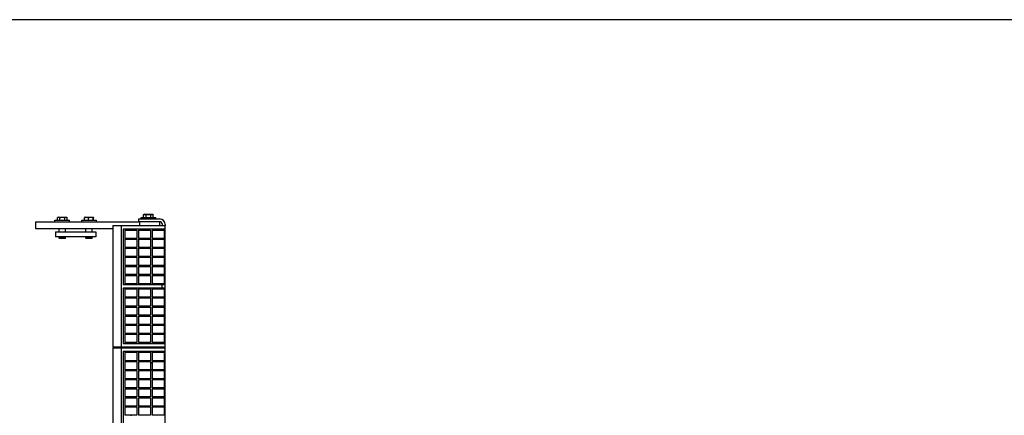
# Model space of a CAD drawing. Header units: inches. Extents: x 0 to 88, y 0 to 68.
# Tile 5 of 6: x 21.9 to 58.6, y 53.2 to 68. Entities that reach past the tile are written whole.
import ezdxf

# ---------------------------------------------------------------- set-up
doc = ezdxf.new("R2010")
doc.units = ezdxf.units.IN
doc.header["$LTSCALE"] = 4.84
doc.header["$MEASUREMENT"] = 0
doc.layers.get('0').update_dxf_attribs({"linetype": 'CONTINUOUS'})
for name, color, linetype in [('518353_WW_518353_14_BL4', 7, 'CONTINUOUS'), ('520309_BL52', 7, 'CONTINUOUS'), ('532387_BL59', 7, 'CONTINUOUS'), ('807_1829_10_1_SOLID1_BL101', 7, 'CONTINUOUS'), ('807_1829_11_1_SOLID1_BL78', 7, 'CONTINUOUS'), ('807_1829_13_1_SOLID1_BL99', 7, 'CONTINUOUS'), ('807_1829_14_1_SOLID1_BL100', 7, 'CONTINUOUS'), ('807_1829_15_1_SOLID1_BL115', 7, 'CONTINUOUS'), ('807_1829_17_1_SOLID1_BL98', 7, 'CONTINUOUS'), ('807_1829_18_1_SOLID1_BL95', 7, 'CONTINUOUS'), ('807_1829_19_1_SOLID1_BL96', 7, 'CONTINUOUS'), ('807_1829_1_1_SOLID1_BL80', 7, 'CONTINUOUS'), ('807_1829_1_SOLID1_BL77', 7, 'CONTINUOUS'), ('807_1829_20_1_SOLID1_BL81', 7, 'CONTINUOUS'), ('807_1829_21_1_SOLID1_BL97', 7, 'CONTINUOUS'), ('807_1829_24_1_SOLID1_BL116', 7, 'CONTINUOUS'), ('807_1829_25_1_SOLID1_BL82', 7, 'CONTINUOUS'), ('807_1829_27_1_SOLID1_BL133', 7, 'CONTINUOUS'), ('807_1829_2_1_SOLID1_BL79', 7, 'CONTINUOUS'), ('807_1829_3_1_SOLID1_BL118', 7, 'CONTINUOUS'), ('807_1829_5_1_SOLID1_BL119', 7, 'CONTINUOUS'), ('807_1829_7_1_SOLID1_BL114', 7, 'CONTINUOUS'), ('807_1829_8_1_SOLID1_BL132', 7, 'CONTINUOUS'), ('807_1829_9_1_SOLID1_BL117', 7, 'CONTINUOUS'), ('807_1830_10_1_SOLID1_BL87', 7, 'CONTINUOUS'), ('807_1830_11_1_SOLID1_BL131', 7, 'CONTINUOUS'), ('807_1830_12_1_SOLID1_BL124', 7, 'CONTINUOUS'), ('807_1830_13_1_SOLID1_BL126', 7, 'CONTINUOUS'), ('807_1830_14_1_SOLID1_BL85', 7, 'CONTINUOUS'), ('807_1830_15_1_SOLID1_BL111', 7, 'CONTINUOUS'), ('807_1830_16_1_SOLID1_BL106', 7, 'CONTINUOUS'), ('807_1830_17_1_SOLID1_BL107', 7, 'CONTINUOUS'), ('807_1830_18_1_SOLID1_BL92', 7, 'CONTINUOUS'), ('807_1830_19_1_SOLID1_BL125', 7, 'CONTINUOUS'), ('807_1830_1_1_SOLID1_BL109', 7, 'CONTINUOUS'), ('807_1830_1_SOLID1_BL123', 7, 'CONTINUOUS'), ('807_1830_20_1_SOLID1_BL121', 7, 'CONTINUOUS'), ('807_1830_21_1_SOLID1_BL83', 7, 'CONTINUOUS'), ('807_1830_22_1_SOLID1_BL76', 7, 'CONTINUOUS'), ('807_1830_23_1_SOLID1_BL108', 7, 'CONTINUOUS'), ('807_1830_24_1_SOLID1_BL104', 7, 'CONTINUOUS'), ('807_1830_25_1_SOLID1_BL86', 7, 'CONTINUOUS'), ('807_1830_26_1_SOLID1_BL105', 7, 'CONTINUOUS'), ('807_1830_27_1_SOLID1_BL94', 7, 'CONTINUOUS'), ('807_1830_28_1_SOLID1_BL90', 7, 'CONTINUOUS'), ('807_1830_29_1_SOLID1_BL120', 7, 'CONTINUOUS'), ('807_1830_2_1_SOLID1_BL110', 7, 'CONTINUOUS'), ('807_1830_30_1_SOLID1_BL130', 7, 'CONTINUOUS'), ('807_1830_31_1_SOLID1_BL88', 7, 'CONTINUOUS'), ('807_1830_32_1_SOLID1_BL112', 7, 'CONTINUOUS'), ('807_1830_33_1_SOLID1_BL102', 7, 'CONTINUOUS'), ('807_1830_34_1_SOLID1_BL129', 7, 'CONTINUOUS'), ('807_1830_35_1_SOLID1_BL127', 7, 'CONTINUOUS'), ('807_1830_36_1_SOLID1_BL113', 7, 'CONTINUOUS'), ('807_1830_3_1_SOLID1_BL93', 7, 'CONTINUOUS'), ('807_1830_4_1_SOLID1_BL122', 7, 'CONTINUOUS'), ('807_1830_5_1_SOLID1_BL128', 7, 'CONTINUOUS'), ('807_1830_6_1_SOLID1_BL103', 7, 'CONTINUOUS'), ('807_1830_7_1_SOLID1_BL84', 7, 'CONTINUOUS'), ('807_1830_8_1_SOLID1_BL89', 7, 'CONTINUOUS'), ('807_1830_9_1_SOLID1_BL91', 7, 'CONTINUOUS'), ('960616MSSF_BL13', 7, 'CONTINUOUS'), ('960616MSSF_BL20', 7, 'CONTINUOUS'), ('960616MSSF_BL9', 7, 'CONTINUOUS'), ('CUT_EXTRUDE1_1__BL69', 7, 'CONTINUOUS'), ('CUT_EXTRUDE1_2__BL139', 7, 'CONTINUOUS')]:
    doc.layers.add(name, color=color, linetype=linetype)

# ---------------------------------------------------------------- blocks, each defined once
blk = doc.blocks.new('518353_WW_518353_14_BL4', base_point=(45.584, 42.985))
at = {"layer": '518353_WW_518353_14_BL4', "color": 7, "linetype": 'CONTINUOUS'}
for p, q in [((26.323, 60.566), (26.323, 60.461)), ((26.323, 60.566), (27.113, 60.566)), ((27.113, 60.461), (26.323, 60.461)), ((27.218, 60.316), (27.218, 60.356)), ((27.323, 60.356), (27.323, 60.316)), ((26.465, 55.756), (26.465, 55.786)), ((27.323, 55.756), (27.323, 55.786))]:
    blk.add_line(p, q, dxfattribs=at)
for centre, radius, start, end in [((27.113, 60.356), 0.21, 0, 90), ((27.113, 60.356), 0.105, 0, 90), ((26.843, 55.066), 0.133, 97.0418, 121.0633), ((26.843, 55.066), 0.133, 238.9289, 262.9736), ((26.843, 55.066), 0.133, 277.0418, 283.2809)]:
    blk.add_arc(centre, radius, start, end, dxfattribs=at)
blk = doc.blocks.new('960616MSSF_BL9', base_point=(23.488, 60.233))
at = {"layer": '960616MSSF_BL9', "color": 7, "linetype": 'CONTINUOUS'}
for p, q in [((23.306, 60.516), (23.306, 60.617)), ((23.336, 60.634), (23.308, 60.618)), ((23.336, 60.634), (23.639, 60.634)), ((23.4, 60.516), (23.4, 60.617)), ((23.582, 60.516), (23.582, 60.617)), ((23.639, 60.634), (23.668, 60.618)), ((23.667, 60.618), (23.67, 60.617)), ((23.67, 60.516), (23.67, 60.617)), ((23.217, 60.461), (23.217, 60.516)), ((23.217, 60.516), (23.758, 60.516)), ((23.37, 60.086), (23.37, 60.211)), ((23.606, 60.086), (23.606, 60.211)), ((23.758, 60.461), (23.758, 60.516)), ((23.37, 59.843), (23.37, 59.898)), ((23.381, 59.831), (23.37, 59.843)), ((23.606, 59.843), (23.37, 59.843)), ((23.594, 59.831), (23.381, 59.831)), ((23.594, 59.831), (23.606, 59.843)), ((23.606, 59.843), (23.606, 59.898))]:
    blk.add_line(p, q, dxfattribs=at)
for points, knots in [([(23.306, 60.617), (23.31, 60.619), (23.317, 60.623), (23.329, 60.627), (23.341, 60.63), (23.353, 60.631), (23.365, 60.63), (23.377, 60.627), (23.389, 60.623), (23.397, 60.619), (23.4, 60.617)], [0, 0, 0, 0, 0.130291, 0.256586, 0.379356, 0.500005, 0.620657, 0.74343, 0.869718, 1, 1, 1, 1]), ([(23.4, 60.617), (23.408, 60.619), (23.423, 60.623), (23.445, 60.627), (23.468, 60.63), (23.491, 60.631), (23.514, 60.63), (23.537, 60.627), (23.56, 60.623), (23.575, 60.619), (23.582, 60.617)], [0, 0, 0, 0, 0.125001, 0.250001, 0.375001, 0.5, 0.624999, 0.749999, 0.874999, 1, 1, 1, 1]), ([(23.582, 60.617), (23.586, 60.619), (23.592, 60.623), (23.603, 60.627), (23.614, 60.63), (23.625, 60.631), (23.636, 60.63), (23.646, 60.628), (23.657, 60.624), (23.664, 60.62), (23.667, 60.618)], [0, 0, 0, 0, 0.131692, 0.258667, 0.381401, 0.501454, 0.621227, 0.743254, 0.869289, 1, 1, 1, 1])]:
    blk.add_open_spline(points, degree=3, knots=knots, dxfattribs=at)
blk = doc.blocks.new('960616MSSF_BL13', base_point=(44.565, 42.263))
at = {"layer": '960616MSSF_BL13', "color": 7, "linetype": 'CONTINUOUS'}
for p, q in [((24.322, 60.516), (24.322, 60.617)), ((24.336, 60.634), (24.329, 60.63)), ((24.336, 60.634), (24.639, 60.634)), ((24.471, 60.516), (24.471, 60.617)), ((24.636, 60.516), (24.636, 60.617)), ((24.639, 60.634), (24.646, 60.63)), ((24.653, 60.516), (24.653, 60.617)), ((24.217, 60.461), (24.217, 60.516)), ((24.217, 60.516), (24.758, 60.516)), ((24.37, 60.086), (24.37, 60.211)), ((24.606, 60.086), (24.606, 60.211)), ((24.758, 60.461), (24.758, 60.516)), ((24.37, 59.843), (24.37, 59.898)), ((24.381, 59.831), (24.37, 59.843)), ((24.606, 59.843), (24.37, 59.843)), ((24.594, 59.831), (24.381, 59.831)), ((24.594, 59.831), (24.606, 59.843)), ((24.606, 59.843), (24.606, 59.898))]:
    blk.add_line(p, q, dxfattribs=at)
for points, knots in [([(24.33, 60.631), (24.329, 60.63), (24.329, 60.63), (24.328, 60.629), (24.327, 60.627), (24.326, 60.626), (24.325, 60.624), (24.324, 60.621), (24.323, 60.619), (24.322, 60.617)], [0, 0, 0, 0, 0.073086, 0.160252, 0.262916, 0.381383, 0.515221, 0.663596, 1, 1, 1, 1]), ([(24.322, 60.617), (24.328, 60.619), (24.34, 60.623), (24.359, 60.627), (24.378, 60.63), (24.396, 60.631), (24.415, 60.63), (24.434, 60.627), (24.453, 60.623), (24.465, 60.619), (24.471, 60.617)], [0, 0, 0, 0, 0.126059, 0.251308, 0.375861, 0.500001, 0.624142, 0.748695, 0.873943, 1, 1, 1, 1]), ([(24.471, 60.617), (24.477, 60.619), (24.491, 60.623), (24.511, 60.627), (24.532, 60.63), (24.553, 60.631), (24.574, 60.63), (24.595, 60.627), (24.616, 60.623), (24.629, 60.619), (24.636, 60.617)], [0, 0, 0, 0, 0.125444, 0.250548, 0.37536, 0.5, 0.62464, 0.749452, 0.874556, 1, 1, 1, 1]), ([(24.636, 60.617), (24.636, 60.618), (24.637, 60.62), (24.638, 60.623), (24.64, 60.626), (24.641, 60.628), (24.641, 60.629), (24.642, 60.63), (24.643, 60.63), (24.643, 60.631), (24.644, 60.631), (24.645, 60.631), (24.645, 60.631), (24.646, 60.631), (24.646, 60.631)], [0, 0, 0, 0, 0.200703, 0.380527, 0.537187, 0.668759, 0.724975, 0.774992, 0.819242, 0.858555, 0.89427, 0.928265, 0.962799, 1, 1, 1, 1]), ([(24.646, 60.631), (24.646, 60.63), (24.647, 60.63), (24.648, 60.629), (24.649, 60.627), (24.65, 60.626), (24.65, 60.624), (24.652, 60.621), (24.652, 60.619), (24.653, 60.617)], [0, 0, 0, 0, 0.073086, 0.160252, 0.262916, 0.381383, 0.515221, 0.663596, 1, 1, 1, 1])]:
    blk.add_open_spline(points, degree=3, knots=knots, dxfattribs=at)
blk = doc.blocks.new('960616MSSF_BL20', base_point=(45.722, 43.503))
at = {"layer": '960616MSSF_BL20', "color": 7, "linetype": 'CONTINUOUS'}
for p, q in [((26.428, 60.566), (26.428, 60.621)), ((26.428, 60.621), (26.969, 60.621)), ((26.516, 60.621), (26.516, 60.722)), ((26.547, 60.739), (26.518, 60.723)), ((26.547, 60.739), (26.85, 60.739)), ((26.611, 60.621), (26.611, 60.722)), ((26.793, 60.621), (26.793, 60.722)), ((26.85, 60.739), (26.878, 60.723)), ((26.878, 60.723), (26.88, 60.722)), ((26.88, 60.621), (26.88, 60.722)), ((26.969, 60.566), (26.969, 60.621))]:
    blk.add_line(p, q, dxfattribs=at)
for points, knots in [([(26.516, 60.722), (26.52, 60.724), (26.528, 60.728), (26.54, 60.732), (26.552, 60.735), (26.564, 60.736), (26.576, 60.735), (26.588, 60.732), (26.599, 60.728), (26.607, 60.724), (26.611, 60.722)], [0, 0, 0, 0, 0.130291, 0.256586, 0.379356, 0.500005, 0.620657, 0.74343, 0.869718, 1, 1, 1, 1]), ([(26.611, 60.722), (26.618, 60.724), (26.633, 60.728), (26.656, 60.732), (26.679, 60.735), (26.702, 60.736), (26.725, 60.735), (26.748, 60.732), (26.77, 60.728), (26.785, 60.724), (26.793, 60.722)], [0, 0, 0, 0, 0.125001, 0.250001, 0.375001, 0.5, 0.624999, 0.749999, 0.874999, 1, 1, 1, 1]), ([(26.793, 60.722), (26.796, 60.724), (26.803, 60.728), (26.814, 60.732), (26.824, 60.735), (26.835, 60.736), (26.846, 60.735), (26.857, 60.733), (26.868, 60.729), (26.874, 60.725), (26.878, 60.723)], [0, 0, 0, 0, 0.131692, 0.258667, 0.381401, 0.501454, 0.621227, 0.743254, 0.869289, 1, 1, 1, 1])]:
    blk.add_open_spline(points, degree=3, knots=knots, dxfattribs=at)
blk = doc.blocks.new('520309_BL52', base_point=(43.613, 42.124))
at = {"layer": '520309_BL52', "color": 7, "linetype": 'CONTINUOUS'}
for p, q in [((22.488, 60.461), (22.488, 60.211)), ((22.488, 60.461), (26.334, 60.461)), ((22.488, 60.211), (25.373, 60.211)), ((26.363, 60.461), (26.363, 60.316)), ((27.113, 60.461), (27.113, 60.316))]:
    blk.add_line(p, q, dxfattribs=at)
blk = doc.blocks.new('532387_BL59', base_point=(43.801, 41.999))
at = {"layer": '532387_BL59', "color": 7, "linetype": 'CONTINUOUS'}
for p, q in [((23.238, 60.086), (23.238, 59.898)), ((23.238, 60.086), (24.738, 60.086)), ((24.738, 59.898), (23.238, 59.898)), ((24.738, 60.086), (24.738, 59.898))]:
    blk.add_line(p, q, dxfattribs=at)
blk = doc.blocks.new('CUT_EXTRUDE1_1__BL69', base_point=(42.704, 41.634))
at = {"layer": 'CUT_EXTRUDE1_1__BL69', "color": 7, "linetype": 'CONTINUOUS'}
for p, q in [((25.373, 55.756), (25.373, 52.406)), ((25.373, 55.756), (27.323, 55.756)), ((25.693, 52.406), (25.693, 55.756)), ((25.753, 55.621), (25.753, 52.541)), ((27.323, 55.621), (25.753, 55.621)), ((26.059, 55.591), (26.059, 55.621)), ((27.323, 52.406), (27.323, 55.756)), ((26.059, 55.245), (26.059, 55.275)), ((26.842, 55.198), (26.775, 55.198)), ((26.059, 54.907), (26.059, 54.937)), ((26.745, 54.935), (26.941, 54.935)), ((26.059, 54.569), (26.059, 54.599)), ((26.059, 54.231), (26.059, 54.261)), ((26.059, 53.893), (26.059, 53.923)), ((26.059, 53.555), (26.059, 53.585)), ((26.059, 53.217), (26.059, 53.247))]:
    blk.add_line(p, q, dxfattribs=at)
for centre, start, end in [((26.745, 55.066), 259.2286, 270), ((26.941, 55.066), 270, 280.6488)]:
    blk.add_arc(centre, 0.132, start, end, dxfattribs=at)
blk = doc.blocks.new('807_1830_22_1_SOLID1_BL76', base_point=(44.984, 43.914))
at = {"layer": '807_1830_22_1_SOLID1_BL76', "color": 7, "linetype": 'CONTINUOUS'}
for p, q in [((25.373, 60.316), (25.373, 55.786)), ((25.373, 60.316), (27.323, 60.316)), ((25.693, 55.786), (25.693, 60.316)), ((25.753, 60.181), (25.753, 58.119)), ((27.323, 60.181), (25.753, 60.181)), ((26.059, 60.151), (26.059, 60.181)), ((27.323, 55.786), (27.323, 60.316)), ((26.059, 59.809), (26.059, 59.839)), ((26.059, 59.471), (26.059, 59.501)), ((26.059, 59.133), (26.059, 59.163)), ((26.059, 58.795), (26.059, 58.825)), ((26.059, 58.457), (26.059, 58.487)), ((25.753, 58.119), (27.323, 58.119)), ((25.753, 57.984), (25.753, 55.921)), ((27.323, 57.984), (25.753, 57.984)), ((26.059, 58.119), (26.059, 58.149)), ((26.059, 57.954), (26.059, 57.984)), ((27.203, 58.119), (27.203, 57.984)), ((26.059, 57.616), (26.059, 57.646)), ((26.059, 57.278), (26.059, 57.308)), ((26.059, 56.94), (26.059, 56.97)), ((26.059, 56.602), (26.059, 56.632)), ((26.059, 56.264), (26.059, 56.294)), ((27.323, 55.786), (25.373, 55.786)), ((25.753, 55.921), (27.323, 55.921)), ((26.059, 55.921), (26.059, 55.951))]:
    blk.add_line(p, q, dxfattribs=at)
blk = doc.blocks.new('807_1829_1_SOLID1_BL77', base_point=(42.337, 40.707))
at = {"layer": '807_1829_1_SOLID1_BL77', "color": 7, "linetype": 'CONTINUOUS'}
for p, q in [((26.842, 53.555), (27.285, 53.555)), ((26.842, 53.555), (26.842, 53.247)), ((27.285, 53.247), (26.842, 53.247)), ((27.285, 53.555), (27.285, 53.247))]:
    blk.add_line(p, q, dxfattribs=at)
blk = doc.blocks.new('807_1829_11_1_SOLID1_BL78', base_point=(26.553, 53.401))
at = {"layer": '807_1829_11_1_SOLID1_BL78', "color": 7, "linetype": 'CONTINUOUS'}
for p, q in [((26.332, 53.555), (26.775, 53.555)), ((26.332, 53.555), (26.332, 53.247)), ((26.775, 53.247), (26.332, 53.247)), ((26.775, 53.555), (26.775, 53.247))]:
    blk.add_line(p, q, dxfattribs=at)
blk = doc.blocks.new('807_1829_2_1_SOLID1_BL79', base_point=(26.043, 53.401))
at = {"layer": '807_1829_2_1_SOLID1_BL79', "color": 7, "linetype": 'CONTINUOUS'}
for p, q in [((25.822, 53.555), (26.265, 53.555)), ((25.822, 53.555), (25.822, 53.247)), ((26.265, 53.247), (25.822, 53.247)), ((26.265, 53.555), (26.265, 53.247))]:
    blk.add_line(p, q, dxfattribs=at)
blk = doc.blocks.new('807_1829_1_1_SOLID1_BL80', base_point=(42.506, 40.876))
at = {"layer": '807_1829_1_1_SOLID1_BL80', "color": 7, "linetype": 'CONTINUOUS'}
for p, q in [((26.842, 53.893), (27.285, 53.893)), ((26.842, 53.893), (26.842, 53.585)), ((27.285, 53.585), (26.842, 53.585)), ((27.285, 53.893), (27.285, 53.585))]:
    blk.add_line(p, q, dxfattribs=at)
blk = doc.blocks.new('807_1829_20_1_SOLID1_BL81', base_point=(26.553, 53.739))
at = {"layer": '807_1829_20_1_SOLID1_BL81', "color": 7, "linetype": 'CONTINUOUS'}
for p, q in [((26.332, 53.893), (26.775, 53.893)), ((26.332, 53.893), (26.332, 53.585)), ((26.775, 53.585), (26.332, 53.585)), ((26.775, 53.893), (26.775, 53.585))]:
    blk.add_line(p, q, dxfattribs=at)
blk = doc.blocks.new('807_1829_25_1_SOLID1_BL82', base_point=(26.043, 53.739))
at = {"layer": '807_1829_25_1_SOLID1_BL82', "color": 7, "linetype": 'CONTINUOUS'}
for p, q in [((25.822, 53.893), (25.822, 53.585)), ((25.822, 53.893), (26.265, 53.893)), ((26.265, 53.585), (25.822, 53.585)), ((26.265, 53.893), (26.265, 53.585))]:
    blk.add_line(p, q, dxfattribs=at)
blk = doc.blocks.new('807_1830_21_1_SOLID1_BL83', base_point=(26.043, 59.995))
at = {"layer": '807_1830_21_1_SOLID1_BL83', "color": 7, "linetype": 'CONTINUOUS'}
for p, q in [((25.822, 60.151), (25.822, 59.839)), ((25.822, 60.151), (26.265, 60.151)), ((26.265, 59.839), (25.822, 59.839)), ((26.265, 60.151), (26.265, 59.839))]:
    blk.add_line(p, q, dxfattribs=at)
blk = doc.blocks.new('807_1830_7_1_SOLID1_BL84', base_point=(26.043, 59.655))
at = {"layer": '807_1830_7_1_SOLID1_BL84', "color": 7, "linetype": 'CONTINUOUS'}
for p, q in [((25.822, 59.809), (25.822, 59.501)), ((25.822, 59.809), (26.265, 59.809)), ((26.265, 59.809), (26.265, 59.501)), ((26.265, 59.501), (25.822, 59.501))]:
    blk.add_line(p, q, dxfattribs=at)
blk = doc.blocks.new('807_1830_14_1_SOLID1_BL85', base_point=(26.043, 59.317))
at = {"layer": '807_1830_14_1_SOLID1_BL85', "color": 7, "linetype": 'CONTINUOUS'}
for p, q in [((25.822, 59.471), (25.822, 59.163)), ((25.822, 59.471), (26.265, 59.471)), ((26.265, 59.471), (26.265, 59.163)), ((26.265, 59.163), (25.822, 59.163))]:
    blk.add_line(p, q, dxfattribs=at)
blk = doc.blocks.new('807_1830_25_1_SOLID1_BL86', base_point=(26.043, 58.979))
at = {"layer": '807_1830_25_1_SOLID1_BL86', "color": 7, "linetype": 'CONTINUOUS'}
for p, q in [((25.822, 59.133), (25.822, 58.825)), ((25.822, 59.133), (26.265, 59.133)), ((26.265, 59.133), (26.265, 58.825)), ((26.265, 58.825), (25.822, 58.825))]:
    blk.add_line(p, q, dxfattribs=at)
blk = doc.blocks.new('807_1830_10_1_SOLID1_BL87', base_point=(26.043, 58.641))
at = {"layer": '807_1830_10_1_SOLID1_BL87', "color": 7, "linetype": 'CONTINUOUS'}
for p, q in [((25.822, 58.795), (25.822, 58.487)), ((25.822, 58.795), (26.265, 58.795)), ((26.265, 58.795), (26.265, 58.487)), ((26.265, 58.487), (25.822, 58.487))]:
    blk.add_line(p, q, dxfattribs=at)
blk = doc.blocks.new('807_1830_31_1_SOLID1_BL88', base_point=(26.043, 58.303))
at = {"layer": '807_1830_31_1_SOLID1_BL88', "color": 7, "linetype": 'CONTINUOUS'}
for p, q in [((25.822, 58.457), (25.822, 58.149)), ((25.822, 58.457), (26.265, 58.457)), ((26.265, 58.457), (26.265, 58.149)), ((26.265, 58.149), (25.822, 58.149))]:
    blk.add_line(p, q, dxfattribs=at)
blk = doc.blocks.new('807_1830_8_1_SOLID1_BL89', base_point=(26.043, 57.8))
at = {"layer": '807_1830_8_1_SOLID1_BL89', "color": 7, "linetype": 'CONTINUOUS'}
for p, q in [((25.822, 57.954), (25.822, 57.646)), ((25.822, 57.954), (26.265, 57.954)), ((26.265, 57.646), (25.822, 57.646)), ((26.265, 57.954), (26.265, 57.646))]:
    blk.add_line(p, q, dxfattribs=at)
blk = doc.blocks.new('807_1830_28_1_SOLID1_BL90', base_point=(26.043, 57.462))
at = {"layer": '807_1830_28_1_SOLID1_BL90', "color": 7, "linetype": 'CONTINUOUS'}
for p, q in [((25.822, 57.616), (25.822, 57.308)), ((25.822, 57.616), (26.265, 57.616)), ((26.265, 57.616), (26.265, 57.308)), ((26.265, 57.308), (25.822, 57.308))]:
    blk.add_line(p, q, dxfattribs=at)
blk = doc.blocks.new('807_1830_9_1_SOLID1_BL91', base_point=(26.043, 57.124))
at = {"layer": '807_1830_9_1_SOLID1_BL91', "color": 7, "linetype": 'CONTINUOUS'}
for p, q in [((25.822, 57.278), (25.822, 56.97)), ((25.822, 57.278), (26.265, 57.278)), ((26.265, 57.278), (26.265, 56.97)), ((26.265, 56.97), (25.822, 56.97))]:
    blk.add_line(p, q, dxfattribs=at)
blk = doc.blocks.new('807_1830_18_1_SOLID1_BL92', base_point=(26.043, 56.786))
at = {"layer": '807_1830_18_1_SOLID1_BL92', "color": 7, "linetype": 'CONTINUOUS'}
for p, q in [((25.822, 56.94), (25.822, 56.632)), ((25.822, 56.94), (26.265, 56.94)), ((26.265, 56.94), (26.265, 56.632)), ((26.265, 56.632), (25.822, 56.632))]:
    blk.add_line(p, q, dxfattribs=at)
blk = doc.blocks.new('807_1830_3_1_SOLID1_BL93', base_point=(26.043, 56.448))
at = {"layer": '807_1830_3_1_SOLID1_BL93', "color": 7, "linetype": 'CONTINUOUS'}
for p, q in [((25.822, 56.602), (25.822, 56.294)), ((25.822, 56.602), (26.265, 56.602)), ((26.265, 56.602), (26.265, 56.294)), ((26.265, 56.294), (25.822, 56.294))]:
    blk.add_line(p, q, dxfattribs=at)
blk = doc.blocks.new('807_1830_27_1_SOLID1_BL94', base_point=(26.043, 56.107))
at = {"layer": '807_1830_27_1_SOLID1_BL94', "color": 7, "linetype": 'CONTINUOUS'}
for p, q in [((25.822, 56.264), (25.822, 55.951)), ((25.822, 56.264), (26.265, 56.264)), ((26.265, 56.264), (26.265, 55.951)), ((26.265, 55.951), (25.822, 55.951))]:
    blk.add_line(p, q, dxfattribs=at)
blk = doc.blocks.new('807_1829_18_1_SOLID1_BL95', base_point=(26.043, 55.433))
at = {"layer": '807_1829_18_1_SOLID1_BL95', "color": 7, "linetype": 'CONTINUOUS'}
for p, q in [((25.822, 55.591), (25.822, 55.275)), ((25.822, 55.591), (26.265, 55.591)), ((26.265, 55.591), (26.265, 55.275)), ((26.265, 55.275), (25.822, 55.275))]:
    blk.add_line(p, q, dxfattribs=at)
blk = doc.blocks.new('807_1829_19_1_SOLID1_BL96', base_point=(26.043, 55.091))
at = {"layer": '807_1829_19_1_SOLID1_BL96', "color": 7, "linetype": 'CONTINUOUS'}
for p, q in [((25.822, 55.245), (25.822, 54.937)), ((25.822, 55.245), (26.265, 55.245)), ((26.265, 55.245), (26.265, 54.937)), ((26.265, 54.937), (25.822, 54.937))]:
    blk.add_line(p, q, dxfattribs=at)
blk = doc.blocks.new('807_1829_21_1_SOLID1_BL97', base_point=(26.043, 54.753))
at = {"layer": '807_1829_21_1_SOLID1_BL97', "color": 7, "linetype": 'CONTINUOUS'}
for p, q in [((25.822, 54.907), (25.822, 54.599)), ((25.822, 54.907), (26.265, 54.907)), ((26.265, 54.907), (26.265, 54.599)), ((26.265, 54.599), (25.822, 54.599))]:
    blk.add_line(p, q, dxfattribs=at)
blk = doc.blocks.new('807_1829_17_1_SOLID1_BL98', base_point=(26.043, 54.415))
at = {"layer": '807_1829_17_1_SOLID1_BL98', "color": 7, "linetype": 'CONTINUOUS'}
for p, q in [((25.822, 54.569), (25.822, 54.261)), ((25.822, 54.569), (26.265, 54.569)), ((26.265, 54.569), (26.265, 54.261)), ((26.265, 54.261), (25.822, 54.261))]:
    blk.add_line(p, q, dxfattribs=at)
blk = doc.blocks.new('807_1829_13_1_SOLID1_BL99', base_point=(26.043, 54.077))
at = {"layer": '807_1829_13_1_SOLID1_BL99', "color": 7, "linetype": 'CONTINUOUS'}
for p, q in [((25.822, 54.231), (25.822, 53.923)), ((25.822, 54.231), (26.265, 54.231)), ((26.265, 54.231), (26.265, 53.923)), ((26.265, 53.923), (25.822, 53.923))]:
    blk.add_line(p, q, dxfattribs=at)
blk = doc.blocks.new('807_1829_14_1_SOLID1_BL100', base_point=(42.675, 41.045))
at = {"layer": '807_1829_14_1_SOLID1_BL100', "color": 7, "linetype": 'CONTINUOUS'}
for p, q in [((26.842, 54.231), (27.285, 54.231)), ((26.842, 54.231), (26.842, 53.923)), ((27.285, 54.231), (27.285, 53.923)), ((27.285, 53.923), (26.842, 53.923))]:
    blk.add_line(p, q, dxfattribs=at)
blk = doc.blocks.new('807_1829_10_1_SOLID1_BL101', base_point=(26.553, 54.077))
at = {"layer": '807_1829_10_1_SOLID1_BL101', "color": 7, "linetype": 'CONTINUOUS'}
for p, q in [((26.332, 54.231), (26.332, 53.923)), ((26.332, 54.231), (26.775, 54.231)), ((26.775, 54.231), (26.775, 53.923)), ((26.775, 53.923), (26.332, 53.923))]:
    blk.add_line(p, q, dxfattribs=at)
blk = doc.blocks.new('807_1830_33_1_SOLID1_BL102', base_point=(26.553, 59.995))
at = {"layer": '807_1830_33_1_SOLID1_BL102', "color": 7, "linetype": 'CONTINUOUS'}
for p, q in [((26.332, 60.151), (26.332, 59.839)), ((26.332, 60.151), (26.775, 60.151)), ((26.775, 59.839), (26.332, 59.839)), ((26.775, 60.151), (26.775, 59.839))]:
    blk.add_line(p, q, dxfattribs=at)
blk = doc.blocks.new('807_1830_6_1_SOLID1_BL103', base_point=(26.553, 59.655))
at = {"layer": '807_1830_6_1_SOLID1_BL103', "color": 7, "linetype": 'CONTINUOUS'}
for p, q in [((26.332, 59.809), (26.332, 59.501)), ((26.332, 59.809), (26.775, 59.809)), ((26.775, 59.809), (26.775, 59.501)), ((26.775, 59.501), (26.332, 59.501))]:
    blk.add_line(p, q, dxfattribs=at)
blk = doc.blocks.new('807_1830_24_1_SOLID1_BL104', base_point=(26.553, 59.317))
at = {"layer": '807_1830_24_1_SOLID1_BL104', "color": 7, "linetype": 'CONTINUOUS'}
for p, q in [((26.332, 59.471), (26.332, 59.163)), ((26.332, 59.471), (26.775, 59.471)), ((26.775, 59.471), (26.775, 59.163)), ((26.775, 59.163), (26.332, 59.163))]:
    blk.add_line(p, q, dxfattribs=at)
blk = doc.blocks.new('807_1830_26_1_SOLID1_BL105', base_point=(26.553, 58.979))
at = {"layer": '807_1830_26_1_SOLID1_BL105', "color": 7, "linetype": 'CONTINUOUS'}
for p, q in [((26.332, 59.133), (26.332, 58.825)), ((26.332, 59.133), (26.775, 59.133)), ((26.775, 59.133), (26.775, 58.825)), ((26.775, 58.825), (26.332, 58.825))]:
    blk.add_line(p, q, dxfattribs=at)
blk = doc.blocks.new('807_1830_16_1_SOLID1_BL106', base_point=(26.553, 58.641))
at = {"layer": '807_1830_16_1_SOLID1_BL106', "color": 7, "linetype": 'CONTINUOUS'}
for p, q in [((26.332, 58.795), (26.332, 58.487)), ((26.332, 58.795), (26.775, 58.795)), ((26.775, 58.795), (26.775, 58.487)), ((26.775, 58.487), (26.332, 58.487))]:
    blk.add_line(p, q, dxfattribs=at)
blk = doc.blocks.new('807_1830_17_1_SOLID1_BL107', base_point=(26.553, 58.303))
at = {"layer": '807_1830_17_1_SOLID1_BL107', "color": 7, "linetype": 'CONTINUOUS'}
for p, q in [((26.332, 58.457), (26.332, 58.149)), ((26.332, 58.457), (26.775, 58.457)), ((26.775, 58.457), (26.775, 58.149)), ((26.775, 58.149), (26.332, 58.149))]:
    blk.add_line(p, q, dxfattribs=at)
blk = doc.blocks.new('807_1830_23_1_SOLID1_BL108', base_point=(26.553, 57.8))
at = {"layer": '807_1830_23_1_SOLID1_BL108', "color": 7, "linetype": 'CONTINUOUS'}
for p, q in [((26.332, 57.954), (26.332, 57.646)), ((26.332, 57.954), (26.775, 57.954)), ((26.775, 57.646), (26.332, 57.646)), ((26.775, 57.954), (26.775, 57.646))]:
    blk.add_line(p, q, dxfattribs=at)
blk = doc.blocks.new('807_1830_1_1_SOLID1_BL109', base_point=(26.553, 57.462))
at = {"layer": '807_1830_1_1_SOLID1_BL109', "color": 7, "linetype": 'CONTINUOUS'}
for p, q in [((26.332, 57.616), (26.332, 57.308)), ((26.332, 57.616), (26.775, 57.616)), ((26.775, 57.616), (26.775, 57.308)), ((26.775, 57.308), (26.332, 57.308))]:
    blk.add_line(p, q, dxfattribs=at)
blk = doc.blocks.new('807_1830_2_1_SOLID1_BL110', base_point=(26.553, 57.124))
at = {"layer": '807_1830_2_1_SOLID1_BL110', "color": 7, "linetype": 'CONTINUOUS'}
for p, q in [((26.332, 57.278), (26.332, 56.97)), ((26.332, 57.278), (26.775, 57.278)), ((26.775, 57.278), (26.775, 56.97)), ((26.775, 56.97), (26.332, 56.97))]:
    blk.add_line(p, q, dxfattribs=at)
blk = doc.blocks.new('807_1830_15_1_SOLID1_BL111', base_point=(26.553, 56.786))
at = {"layer": '807_1830_15_1_SOLID1_BL111', "color": 7, "linetype": 'CONTINUOUS'}
for p, q in [((26.332, 56.94), (26.332, 56.632)), ((26.332, 56.94), (26.775, 56.94)), ((26.775, 56.94), (26.775, 56.632)), ((26.775, 56.632), (26.332, 56.632))]:
    blk.add_line(p, q, dxfattribs=at)
blk = doc.blocks.new('807_1830_32_1_SOLID1_BL112', base_point=(26.553, 56.448))
at = {"layer": '807_1830_32_1_SOLID1_BL112', "color": 7, "linetype": 'CONTINUOUS'}
for p, q in [((26.332, 56.602), (26.332, 56.294)), ((26.332, 56.602), (26.775, 56.602)), ((26.775, 56.602), (26.775, 56.294)), ((26.775, 56.294), (26.332, 56.294))]:
    blk.add_line(p, q, dxfattribs=at)
blk = doc.blocks.new('807_1830_36_1_SOLID1_BL113', base_point=(26.553, 56.107))
at = {"layer": '807_1830_36_1_SOLID1_BL113', "color": 7, "linetype": 'CONTINUOUS'}
for p, q in [((26.332, 56.264), (26.332, 55.951)), ((26.332, 56.264), (26.775, 56.264)), ((26.775, 56.264), (26.775, 55.951)), ((26.775, 55.951), (26.332, 55.951))]:
    blk.add_line(p, q, dxfattribs=at)
blk = doc.blocks.new('807_1829_7_1_SOLID1_BL114', base_point=(26.553, 55.433))
at = {"layer": '807_1829_7_1_SOLID1_BL114', "color": 7, "linetype": 'CONTINUOUS'}
for p, q in [((26.332, 55.591), (26.332, 55.275)), ((26.332, 55.591), (26.775, 55.591)), ((26.775, 55.591), (26.775, 55.275)), ((26.775, 55.275), (26.332, 55.275))]:
    blk.add_line(p, q, dxfattribs=at)
blk = doc.blocks.new('807_1829_15_1_SOLID1_BL115', base_point=(26.553, 55.091))
at = {"layer": '807_1829_15_1_SOLID1_BL115', "color": 7, "linetype": 'CONTINUOUS'}
for p, q in [((26.332, 55.245), (26.332, 54.937)), ((26.332, 55.245), (26.775, 55.245)), ((26.775, 55.245), (26.775, 54.937)), ((26.775, 54.937), (26.332, 54.937))]:
    blk.add_line(p, q, dxfattribs=at)
blk = doc.blocks.new('807_1829_24_1_SOLID1_BL116', base_point=(26.553, 54.753))
at = {"layer": '807_1829_24_1_SOLID1_BL116', "color": 7, "linetype": 'CONTINUOUS'}
for p, q in [((26.332, 54.907), (26.332, 54.599)), ((26.332, 54.907), (26.775, 54.907)), ((26.775, 54.907), (26.775, 54.599)), ((26.775, 54.599), (26.332, 54.599))]:
    blk.add_line(p, q, dxfattribs=at)
blk = doc.blocks.new('807_1829_9_1_SOLID1_BL117', base_point=(26.553, 54.415))
at = {"layer": '807_1829_9_1_SOLID1_BL117', "color": 7, "linetype": 'CONTINUOUS'}
for p, q in [((26.332, 54.569), (26.332, 54.261)), ((26.332, 54.569), (26.775, 54.569)), ((26.775, 54.569), (26.775, 54.261)), ((26.775, 54.261), (26.332, 54.261))]:
    blk.add_line(p, q, dxfattribs=at)
blk = doc.blocks.new('807_1829_3_1_SOLID1_BL118', base_point=(42.844, 41.214))
at = {"layer": '807_1829_3_1_SOLID1_BL118', "color": 7, "linetype": 'CONTINUOUS'}
for p, q in [((26.842, 54.569), (27.285, 54.569)), ((26.842, 54.569), (26.842, 54.261)), ((27.285, 54.569), (27.285, 54.261)), ((27.285, 54.261), (26.842, 54.261))]:
    blk.add_line(p, q, dxfattribs=at)
blk = doc.blocks.new('807_1829_5_1_SOLID1_BL119', base_point=(43.013, 41.383))
at = {"layer": '807_1829_5_1_SOLID1_BL119', "color": 7, "linetype": 'CONTINUOUS'}
for p, q in [((26.842, 54.907), (26.842, 54.599)), ((26.842, 54.907), (27.285, 54.907)), ((27.285, 54.907), (27.285, 54.599)), ((27.285, 54.599), (26.842, 54.599))]:
    blk.add_line(p, q, dxfattribs=at)
blk = doc.blocks.new('807_1830_29_1_SOLID1_BL120', base_point=(45.635, 44.005))
at = {"layer": '807_1830_29_1_SOLID1_BL120', "color": 7, "linetype": 'CONTINUOUS'}
for p, q in [((26.842, 60.151), (26.842, 59.839)), ((26.842, 60.151), (27.285, 60.151)), ((27.285, 59.839), (26.842, 59.839)), ((27.285, 60.151), (27.285, 59.839))]:
    blk.add_line(p, q, dxfattribs=at)
blk = doc.blocks.new('807_1830_20_1_SOLID1_BL121', base_point=(45.464, 43.834))
at = {"layer": '807_1830_20_1_SOLID1_BL121', "color": 7, "linetype": 'CONTINUOUS'}
for p, q in [((26.842, 59.809), (26.842, 59.501)), ((26.842, 59.809), (27.285, 59.809)), ((27.285, 59.809), (27.285, 59.501)), ((27.285, 59.501), (26.842, 59.501))]:
    blk.add_line(p, q, dxfattribs=at)
blk = doc.blocks.new('807_1830_4_1_SOLID1_BL122', base_point=(45.295, 43.665))
at = {"layer": '807_1830_4_1_SOLID1_BL122', "color": 7, "linetype": 'CONTINUOUS'}
for p, q in [((26.842, 59.471), (26.842, 59.163)), ((26.842, 59.471), (27.285, 59.471)), ((27.285, 59.471), (27.285, 59.163)), ((27.285, 59.163), (26.842, 59.163))]:
    blk.add_line(p, q, dxfattribs=at)
blk = doc.blocks.new('807_1830_1_SOLID1_BL123', base_point=(45.126, 43.496))
at = {"layer": '807_1830_1_SOLID1_BL123', "color": 7, "linetype": 'CONTINUOUS'}
for p, q in [((26.842, 59.133), (26.842, 58.825)), ((26.842, 59.133), (27.285, 59.133)), ((27.285, 59.133), (27.285, 58.825)), ((27.285, 58.825), (26.842, 58.825))]:
    blk.add_line(p, q, dxfattribs=at)
blk = doc.blocks.new('807_1830_12_1_SOLID1_BL124', base_point=(44.957, 43.327))
at = {"layer": '807_1830_12_1_SOLID1_BL124', "color": 7, "linetype": 'CONTINUOUS'}
for p, q in [((26.842, 58.795), (26.842, 58.487)), ((26.842, 58.795), (27.285, 58.795)), ((27.285, 58.795), (27.285, 58.487)), ((27.285, 58.487), (26.842, 58.487))]:
    blk.add_line(p, q, dxfattribs=at)
blk = doc.blocks.new('807_1830_19_1_SOLID1_BL125', base_point=(44.788, 43.158))
at = {"layer": '807_1830_19_1_SOLID1_BL125', "color": 7, "linetype": 'CONTINUOUS'}
for p, q in [((26.842, 58.457), (26.842, 58.149)), ((26.842, 58.457), (27.285, 58.457)), ((27.285, 58.457), (27.285, 58.149)), ((27.285, 58.149), (26.842, 58.149))]:
    blk.add_line(p, q, dxfattribs=at)
blk = doc.blocks.new('807_1830_13_1_SOLID1_BL126', base_point=(44.537, 42.907))
at = {"layer": '807_1830_13_1_SOLID1_BL126', "color": 7, "linetype": 'CONTINUOUS'}
for p, q in [((26.842, 57.954), (26.842, 57.646)), ((26.842, 57.954), (27.285, 57.954)), ((27.285, 57.646), (26.842, 57.646)), ((27.285, 57.954), (27.285, 57.646))]:
    blk.add_line(p, q, dxfattribs=at)
blk = doc.blocks.new('807_1830_35_1_SOLID1_BL127', base_point=(44.368, 42.738))
at = {"layer": '807_1830_35_1_SOLID1_BL127', "color": 7, "linetype": 'CONTINUOUS'}
for p, q in [((26.842, 57.616), (26.842, 57.308)), ((26.842, 57.616), (27.285, 57.616)), ((27.285, 57.616), (27.285, 57.308)), ((27.285, 57.308), (26.842, 57.308))]:
    blk.add_line(p, q, dxfattribs=at)
blk = doc.blocks.new('807_1830_5_1_SOLID1_BL128', base_point=(44.199, 42.569))
at = {"layer": '807_1830_5_1_SOLID1_BL128', "color": 7, "linetype": 'CONTINUOUS'}
for p, q in [((26.842, 57.278), (26.842, 56.97)), ((26.842, 57.278), (27.285, 57.278)), ((27.285, 57.278), (27.285, 56.97)), ((27.285, 56.97), (26.842, 56.97))]:
    blk.add_line(p, q, dxfattribs=at)
blk = doc.blocks.new('807_1830_34_1_SOLID1_BL129', base_point=(44.03, 42.4))
at = {"layer": '807_1830_34_1_SOLID1_BL129', "color": 7, "linetype": 'CONTINUOUS'}
for p, q in [((26.842, 56.94), (26.842, 56.632)), ((26.842, 56.94), (27.285, 56.94)), ((27.285, 56.94), (27.285, 56.632)), ((27.285, 56.632), (26.842, 56.632))]:
    blk.add_line(p, q, dxfattribs=at)
blk = doc.blocks.new('807_1830_30_1_SOLID1_BL130', base_point=(43.861, 42.231))
at = {"layer": '807_1830_30_1_SOLID1_BL130', "color": 7, "linetype": 'CONTINUOUS'}
for p, q in [((26.842, 56.602), (26.842, 56.294)), ((26.842, 56.602), (27.285, 56.602)), ((27.285, 56.602), (27.285, 56.294)), ((27.285, 56.294), (26.842, 56.294))]:
    blk.add_line(p, q, dxfattribs=at)
blk = doc.blocks.new('807_1830_11_1_SOLID1_BL131', base_point=(43.692, 42.062))
at = {"layer": '807_1830_11_1_SOLID1_BL131', "color": 7, "linetype": 'CONTINUOUS'}
for p, q in [((26.842, 56.264), (26.842, 55.951)), ((26.842, 56.264), (27.285, 56.264)), ((27.285, 56.264), (27.285, 55.951)), ((27.285, 55.951), (26.842, 55.951))]:
    blk.add_line(p, q, dxfattribs=at)
blk = doc.blocks.new('807_1829_8_1_SOLID1_BL132', base_point=(43.355, 41.725))
at = {"layer": '807_1829_8_1_SOLID1_BL132', "color": 7, "linetype": 'CONTINUOUS'}
for p, q in [((26.842, 55.591), (26.842, 55.275)), ((26.842, 55.591), (27.285, 55.591)), ((27.285, 55.591), (27.285, 55.275)), ((27.285, 55.275), (26.842, 55.275))]:
    blk.add_line(p, q, dxfattribs=at)
blk = doc.blocks.new('807_1829_27_1_SOLID1_BL133', base_point=(43.182, 41.552))
at = {"layer": '807_1829_27_1_SOLID1_BL133', "color": 7, "linetype": 'CONTINUOUS'}
for p, q in [((26.842, 55.245), (26.842, 54.937)), ((26.842, 55.245), (27.285, 55.245)), ((27.285, 55.245), (27.285, 54.937)), ((27.285, 54.937), (26.842, 54.937))]:
    blk.add_line(p, q, dxfattribs=at)
blk = doc.blocks.new('CUT_EXTRUDE1_2__BL139', base_point=(26.809, 55.066))
at = {"layer": 'CUT_EXTRUDE1_2__BL139', "color": 7, "linetype": 'CONTINUOUS'}
for start, end in [(90.7268, 125.5039), (234.4957, 269.274)]:
    blk.add_arc((26.843, 55.066), 0.118, start, end, dxfattribs=at)

msp = doc.modelspace()

# ---------------------------------------------------------------- linework, layer by layer
at = {"color": 7, "linetype": 'CONTINUOUS'}
msp.add_line((0, 68), (88, 68), dxfattribs=at)

# ---------------------------------------------------------------- block references
at = {"layer": '518353_WW_518353_14_BL4'}
msp.add_blockref('518353_WW_518353_14_BL4', (45.584, 42.985), dxfattribs=at)
at = {"layer": '520309_BL52'}
msp.add_blockref('520309_BL52', (43.613, 42.124), dxfattribs=at)
at = {"layer": '532387_BL59'}
msp.add_blockref('532387_BL59', (43.801, 41.999), dxfattribs=at)
at = {"layer": '807_1829_10_1_SOLID1_BL101'}
msp.add_blockref('807_1829_10_1_SOLID1_BL101', (26.553, 54.077), dxfattribs=at)
at = {"layer": '807_1829_11_1_SOLID1_BL78'}
msp.add_blockref('807_1829_11_1_SOLID1_BL78', (26.553, 53.401), dxfattribs=at)
at = {"layer": '807_1829_13_1_SOLID1_BL99'}
msp.add_blockref('807_1829_13_1_SOLID1_BL99', (26.043, 54.077), dxfattribs=at)
at = {"layer": '807_1829_14_1_SOLID1_BL100'}
msp.add_blockref('807_1829_14_1_SOLID1_BL100', (42.675, 41.045), dxfattribs=at)
at = {"layer": '807_1829_15_1_SOLID1_BL115'}
msp.add_blockref('807_1829_15_1_SOLID1_BL115', (26.553, 55.091), dxfattribs=at)
at = {"layer": '807_1829_17_1_SOLID1_BL98'}
msp.add_blockref('807_1829_17_1_SOLID1_BL98', (26.043, 54.415), dxfattribs=at)
at = {"layer": '807_1829_18_1_SOLID1_BL95'}
msp.add_blockref('807_1829_18_1_SOLID1_BL95', (26.043, 55.433), dxfattribs=at)
at = {"layer": '807_1829_19_1_SOLID1_BL96'}
msp.add_blockref('807_1829_19_1_SOLID1_BL96', (26.043, 55.091), dxfattribs=at)
at = {"layer": '807_1829_1_1_SOLID1_BL80'}
msp.add_blockref('807_1829_1_1_SOLID1_BL80', (42.506, 40.876), dxfattribs=at)
at = {"layer": '807_1829_1_SOLID1_BL77'}
msp.add_blockref('807_1829_1_SOLID1_BL77', (42.337, 40.707), dxfattribs=at)
at = {"layer": '807_1829_20_1_SOLID1_BL81'}
msp.add_blockref('807_1829_20_1_SOLID1_BL81', (26.553, 53.739), dxfattribs=at)
at = {"layer": '807_1829_21_1_SOLID1_BL97'}
msp.add_blockref('807_1829_21_1_SOLID1_BL97', (26.043, 54.753), dxfattribs=at)
at = {"layer": '807_1829_24_1_SOLID1_BL116'}
msp.add_blockref('807_1829_24_1_SOLID1_BL116', (26.553, 54.753), dxfattribs=at)
at = {"layer": '807_1829_25_1_SOLID1_BL82'}
msp.add_blockref('807_1829_25_1_SOLID1_BL82', (26.043, 53.739), dxfattribs=at)
at = {"layer": '807_1829_27_1_SOLID1_BL133'}
msp.add_blockref('807_1829_27_1_SOLID1_BL133', (43.182, 41.552), dxfattribs=at)
at = {"layer": '807_1829_2_1_SOLID1_BL79'}
msp.add_blockref('807_1829_2_1_SOLID1_BL79', (26.043, 53.401), dxfattribs=at)
at = {"layer": '807_1829_3_1_SOLID1_BL118'}
msp.add_blockref('807_1829_3_1_SOLID1_BL118', (42.844, 41.214), dxfattribs=at)
at = {"layer": '807_1829_5_1_SOLID1_BL119'}
msp.add_blockref('807_1829_5_1_SOLID1_BL119', (43.013, 41.383), dxfattribs=at)
at = {"layer": '807_1829_7_1_SOLID1_BL114'}
msp.add_blockref('807_1829_7_1_SOLID1_BL114', (26.553, 55.433), dxfattribs=at)
at = {"layer": '807_1829_8_1_SOLID1_BL132'}
msp.add_blockref('807_1829_8_1_SOLID1_BL132', (43.355, 41.725), dxfattribs=at)
at = {"layer": '807_1829_9_1_SOLID1_BL117'}
msp.add_blockref('807_1829_9_1_SOLID1_BL117', (26.553, 54.415), dxfattribs=at)
at = {"layer": '807_1830_10_1_SOLID1_BL87'}
msp.add_blockref('807_1830_10_1_SOLID1_BL87', (26.043, 58.641), dxfattribs=at)
at = {"layer": '807_1830_11_1_SOLID1_BL131'}
msp.add_blockref('807_1830_11_1_SOLID1_BL131', (43.692, 42.062), dxfattribs=at)
at = {"layer": '807_1830_12_1_SOLID1_BL124'}
msp.add_blockref('807_1830_12_1_SOLID1_BL124', (44.957, 43.327), dxfattribs=at)
at = {"layer": '807_1830_13_1_SOLID1_BL126'}
msp.add_blockref('807_1830_13_1_SOLID1_BL126', (44.537, 42.907), dxfattribs=at)
at = {"layer": '807_1830_14_1_SOLID1_BL85'}
msp.add_blockref('807_1830_14_1_SOLID1_BL85', (26.043, 59.317), dxfattribs=at)
at = {"layer": '807_1830_15_1_SOLID1_BL111'}
msp.add_blockref('807_1830_15_1_SOLID1_BL111', (26.553, 56.786), dxfattribs=at)
at = {"layer": '807_1830_16_1_SOLID1_BL106'}
msp.add_blockref('807_1830_16_1_SOLID1_BL106', (26.553, 58.641), dxfattribs=at)
at = {"layer": '807_1830_17_1_SOLID1_BL107'}
msp.add_blockref('807_1830_17_1_SOLID1_BL107', (26.553, 58.303), dxfattribs=at)
at = {"layer": '807_1830_18_1_SOLID1_BL92'}
msp.add_blockref('807_1830_18_1_SOLID1_BL92', (26.043, 56.786), dxfattribs=at)
at = {"layer": '807_1830_19_1_SOLID1_BL125'}
msp.add_blockref('807_1830_19_1_SOLID1_BL125', (44.788, 43.158), dxfattribs=at)
at = {"layer": '807_1830_1_1_SOLID1_BL109'}
msp.add_blockref('807_1830_1_1_SOLID1_BL109', (26.553, 57.462), dxfattribs=at)
at = {"layer": '807_1830_1_SOLID1_BL123'}
msp.add_blockref('807_1830_1_SOLID1_BL123', (45.126, 43.496), dxfattribs=at)
at = {"layer": '807_1830_20_1_SOLID1_BL121'}
msp.add_blockref('807_1830_20_1_SOLID1_BL121', (45.464, 43.834), dxfattribs=at)
at = {"layer": '807_1830_21_1_SOLID1_BL83'}
msp.add_blockref('807_1830_21_1_SOLID1_BL83', (26.043, 59.995), dxfattribs=at)
at = {"layer": '807_1830_22_1_SOLID1_BL76'}
msp.add_blockref('807_1830_22_1_SOLID1_BL76', (44.984, 43.914), dxfattribs=at)
at = {"layer": '807_1830_23_1_SOLID1_BL108'}
msp.add_blockref('807_1830_23_1_SOLID1_BL108', (26.553, 57.8), dxfattribs=at)
at = {"layer": '807_1830_24_1_SOLID1_BL104'}
msp.add_blockref('807_1830_24_1_SOLID1_BL104', (26.553, 59.317), dxfattribs=at)
at = {"layer": '807_1830_25_1_SOLID1_BL86'}
msp.add_blockref('807_1830_25_1_SOLID1_BL86', (26.043, 58.979), dxfattribs=at)
at = {"layer": '807_1830_26_1_SOLID1_BL105'}
msp.add_blockref('807_1830_26_1_SOLID1_BL105', (26.553, 58.979), dxfattribs=at)
at = {"layer": '807_1830_27_1_SOLID1_BL94'}
msp.add_blockref('807_1830_27_1_SOLID1_BL94', (26.043, 56.107), dxfattribs=at)
at = {"layer": '807_1830_28_1_SOLID1_BL90'}
msp.add_blockref('807_1830_28_1_SOLID1_BL90', (26.043, 57.462), dxfattribs=at)
at = {"layer": '807_1830_29_1_SOLID1_BL120'}
msp.add_blockref('807_1830_29_1_SOLID1_BL120', (45.635, 44.005), dxfattribs=at)
at = {"layer": '807_1830_2_1_SOLID1_BL110'}
msp.add_blockref('807_1830_2_1_SOLID1_BL110', (26.553, 57.124), dxfattribs=at)
at = {"layer": '807_1830_30_1_SOLID1_BL130'}
msp.add_blockref('807_1830_30_1_SOLID1_BL130', (43.861, 42.231), dxfattribs=at)
at = {"layer": '807_1830_31_1_SOLID1_BL88'}
msp.add_blockref('807_1830_31_1_SOLID1_BL88', (26.043, 58.303), dxfattribs=at)
at = {"layer": '807_1830_32_1_SOLID1_BL112'}
msp.add_blockref('807_1830_32_1_SOLID1_BL112', (26.553, 56.448), dxfattribs=at)
at = {"layer": '807_1830_33_1_SOLID1_BL102'}
msp.add_blockref('807_1830_33_1_SOLID1_BL102', (26.553, 59.995), dxfattribs=at)
at = {"layer": '807_1830_34_1_SOLID1_BL129'}
msp.add_blockref('807_1830_34_1_SOLID1_BL129', (44.03, 42.4), dxfattribs=at)
at = {"layer": '807_1830_35_1_SOLID1_BL127'}
msp.add_blockref('807_1830_35_1_SOLID1_BL127', (44.368, 42.738), dxfattribs=at)
at = {"layer": '807_1830_36_1_SOLID1_BL113'}
msp.add_blockref('807_1830_36_1_SOLID1_BL113', (26.553, 56.107), dxfattribs=at)
at = {"layer": '807_1830_3_1_SOLID1_BL93'}
msp.add_blockref('807_1830_3_1_SOLID1_BL93', (26.043, 56.448), dxfattribs=at)
at = {"layer": '807_1830_4_1_SOLID1_BL122'}
msp.add_blockref('807_1830_4_1_SOLID1_BL122', (45.295, 43.665), dxfattribs=at)
at = {"layer": '807_1830_5_1_SOLID1_BL128'}
msp.add_blockref('807_1830_5_1_SOLID1_BL128', (44.199, 42.569), dxfattribs=at)
at = {"layer": '807_1830_6_1_SOLID1_BL103'}
msp.add_blockref('807_1830_6_1_SOLID1_BL103', (26.553, 59.655), dxfattribs=at)
at = {"layer": '807_1830_7_1_SOLID1_BL84'}
msp.add_blockref('807_1830_7_1_SOLID1_BL84', (26.043, 59.655), dxfattribs=at)
at = {"layer": '807_1830_8_1_SOLID1_BL89'}
msp.add_blockref('807_1830_8_1_SOLID1_BL89', (26.043, 57.8), dxfattribs=at)
at = {"layer": '807_1830_9_1_SOLID1_BL91'}
msp.add_blockref('807_1830_9_1_SOLID1_BL91', (26.043, 57.124), dxfattribs=at)
at = {"layer": '960616MSSF_BL13'}
msp.add_blockref('960616MSSF_BL13', (44.565, 42.263), dxfattribs=at)
at = {"layer": '960616MSSF_BL20'}
msp.add_blockref('960616MSSF_BL20', (45.722, 43.503), dxfattribs=at)
at = {"layer": '960616MSSF_BL9'}
msp.add_blockref('960616MSSF_BL9', (23.488, 60.233), dxfattribs=at)
at = {"layer": 'CUT_EXTRUDE1_1__BL69'}
msp.add_blockref('CUT_EXTRUDE1_1__BL69', (42.704, 41.634), dxfattribs=at)
at = {"layer": 'CUT_EXTRUDE1_2__BL139'}
msp.add_blockref('CUT_EXTRUDE1_2__BL139', (26.809, 55.066), dxfattribs=at)

doc.saveas('drawing.dxf')
